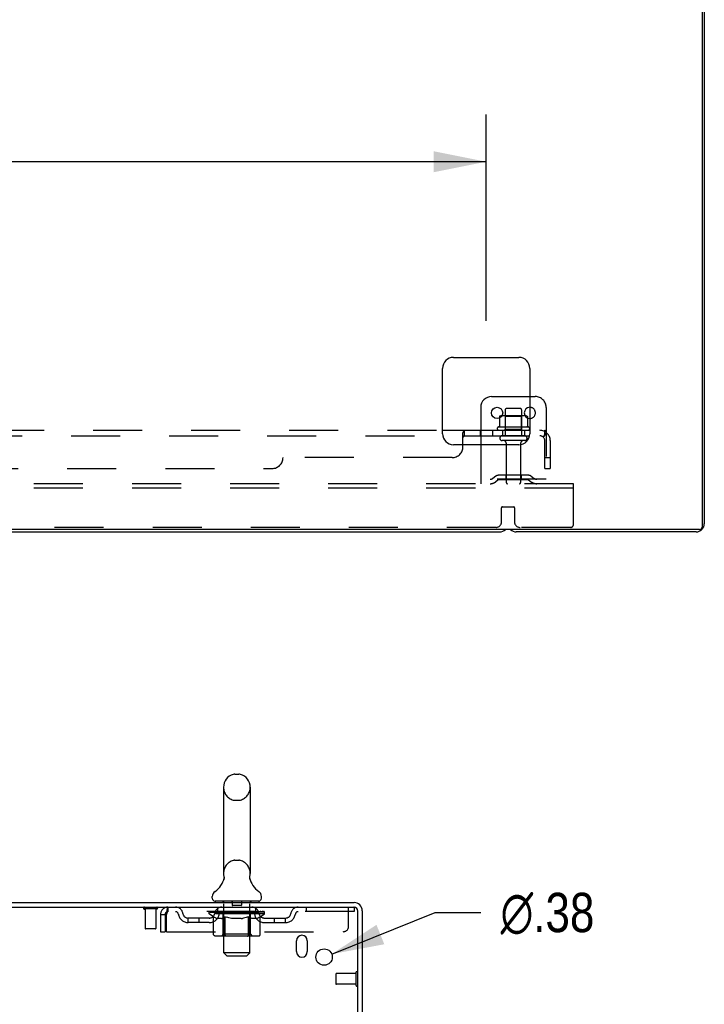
# Model space of a CAD drawing. Header units: inches. Extents: x 0 to 204, y 0 to 132.
# Tile 52 of 113: x 35 to 50, y 87 to 110. Entities that reach past the tile are written whole.
import ezdxf

# ---------------------------------------------------------------- set-up
doc = ezdxf.new("R2010")
doc.units = ezdxf.units.IN
doc.header["$LTSCALE"] = 11.243375
doc.header["$MEASUREMENT"] = 0
doc.linetypes.add('HIDDEN', pattern=[0.2, 0.1, -0.1])
doc.layers.get('0').update_dxf_attribs({"linetype": 'CONTINUOUS'})
for name, color, linetype in [('DEFAULT_2', 8, 'HIDDEN'), ('DIMENSIONS', 7, 'CONTINUOUS'), ('SUBPANEL', 7, 'CONTINUOUS')]:
    doc.layers.add(name, color=color, linetype=linetype)
doc.styles.get("Standard").update_dxf_attribs({"font": 'arial.ttf'})
doc.styles.add('TEXTSTYLE_1', font='gdt', dxfattribs={"width": 0.8})
doc.dimstyles.new('DIMSTYLE_1', dxfattribs={"dimtxt": 0.901875, "dimasz": 1.2025, "dimexe": 0.09, "dimexo": 0.07, "dimgap": 0.0375, "dimtad": 0, "dimtih": 1, "dimtoh": 1, "dimzin": 4, "dimdsep": 46, "dimtxsty": 'Standard', "dimblk": '_FILLED', "dimblk1": '_FILLED', "dimblk2": '_FILLED', "dimcen": 0.09, "dimadec": 3, "dimazin": 1, "dimtfac": 1, "dimtdec": 3, "dimtofl": 0, "dimtmove": 0, "dimatfit": 3, "dimldrblk": '_FILLED', "dimfxl": 0, "dimtolj": 1, "dimtzin": 4, "dimarcsym": 0})
doc.dimstyles.new('DIMSTYLE_2', dxfattribs={"dimtxt": 0.901875, "dimasz": 1.2025, "dimexe": 0.09, "dimexo": 0.07, "dimgap": 0.09, "dimtad": 0, "dimtih": 1, "dimtoh": 1, "dimzin": 4, "dimdsep": 46, "dimtxsty": 'Standard', "dimblk": '_FILLED', "dimblk1": '_FILLED', "dimblk2": '_FILLED', "dimcen": 0.09, "dimadec": 3, "dimazin": 1, "dimtfac": 1, "dimtdec": 3, "dimtofl": 0, "dimtmove": 0, "dimatfit": 1, "dimldrblk": '_FILLED', "dimfxl": 0, "dimtolj": 1, "dimtzin": 4, "dimarcsym": 0})

# ---------------------------------------------------------------- blocks, each defined once
blk = doc.blocks.new('_FILLED')
at = {"color": 0, "linetype": 'ByBlock'}
blk.add_solid([(0, 0), (-1, 0.2), (-1, -0.2)], dxfattribs=at)
blk = doc.blocks.new('*D12')
at = {"layer": 'DIMENSIONS', "color": 2, "linetype": 'Continuous'}
for p, q in [((15.19, 102.799), (15.19, 107.528)), ((45.44, 102.799), (45.44, 107.528)), ((15.19, 106.445), (28.288, 106.445)), ((45.44, 106.445), (32.341, 106.445))]:
    blk.add_line(p, q, dxfattribs=at)
at = {"layer": 'DIMENSIONS', "color": 2, "linetype": 'Continuous', "xscale": 1.2025, "yscale": 1.2025, "zscale": 1.2025, "rotation": 180}
blk.add_blockref('_FILLED', (15.19, 106.445), dxfattribs=at)
at = {"layer": 'DIMENSIONS', "color": 2, "linetype": 'Continuous', "xscale": 1.2025, "yscale": 1.2025, "zscale": 1.2025}
blk.add_blockref('_FILLED', (45.44, 106.445), dxfattribs=at)
at = {"layer": 'DIMENSIONS', "color": 2, "linetype": 'Continuous', "insert": (30.315, 106.896), "char_height": 0.9019, "width": 3.15153, "attachment_point": 2, "line_spacing_factor": 0.9}
blk.add_mtext('30.25', dxfattribs=at)
blk = doc.blocks.new('*D28')
at = {"layer": 'DIMENSIONS', "color": 2, "linetype": 'Continuous'}
for p, q in [((41.899, 88.279), (44.268, 89.233)), ((44.268, 89.233), (45.32, 89.233))]:
    blk.add_line(p, q, dxfattribs=at)
at = {"layer": 'DIMENSIONS', "color": 2, "linetype": 'Continuous', "xscale": 1.2025, "yscale": 1.2025, "zscale": 1.2025, "rotation": 201.9136037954}
blk.add_blockref('_FILLED', (41.899, 88.279), dxfattribs=at)
at = {"layer": 'DIMENSIONS', "color": 2, "linetype": 'Continuous', "insert": (45.771, 89.684), "char_height": 0.90187, "width": 2.95261, "attachment_point": 1, "line_spacing_factor": 0.9, "style": 'TEXTSTYLE_1'}
blk.add_mtext('{\\fgdt;n}\\fArial;.38', dxfattribs=at)

msp = doc.modelspace()

# ---------------------------------------------------------------- linework, layer by layer
at = {"color": 3, "linetype": 'Continuous'}
for p, q in [((50.388, 121.958), (50.388, 98.07)), ((50.44, 121.854), (50.44, 98.147)), ((44.69, 101.958), (46.19, 101.958)), ((44.44, 100.208), (44.44, 101.708)), ((46.44, 101.708), (46.44, 100.208)), ((46.19, 99.958), (44.69, 99.958)), ((50.328, 98.01), (10.302, 98.01)), ((50.251, 97.958), (46.129, 97.958)), ((18.652, 89.46), (42.411, 89.46)), ((18.6, 89.356), (42.406, 89.356)), ((42.496, 86.042), (42.496, 89.266)), ((42.6, 89.271), (42.6, 86.043)), ((41.09, 88.335), (41.09, 88.585)), ((41.34, 88.585), (41.34, 88.335))]:
    msp.add_line(p, q, dxfattribs=at)
at = {"color": 7, "linetype": 'Continuous'}
for p, q in [((45.565, 101.062), (46.44, 101.062)), ((45.315, 100.812), (45.315, 99.958)), ((45.746, 100.603), (45.746, 100.601)), ((45.746, 100.601), (45.746, 100.572)), ((46.384, 100.601), (46.384, 100.572)), ((14.879, 97.958), (45.751, 97.958)), ((39.681, 92.405), (39.768, 92.405)), ((39.419, 92.105), (39.419, 90.13)), ((40.031, 92.105), (40.031, 90.13)), ((39.425, 89.987), (39.423, 89.982)), ((40.019, 90.041), (40.02, 90.046)), ((40.019, 90.036), (40.019, 90.041)), ((40.019, 90.031), (40.019, 90.036)), ((40.019, 90.026), (40.019, 90.031)), ((40.019, 90.021), (40.019, 90.026)), ((40.019, 90.016), (40.019, 90.021)), ((40.02, 90.011), (40.019, 90.016)), ((40.02, 90.046), (40.021, 90.051)), ((40.02, 90.006), (40.02, 90.011)), ((40.021, 90.001), (40.02, 90.006)), ((40.022, 89.997), (40.021, 90.001)), ((40.022, 90.056), (40.023, 90.06)), ((40.023, 89.993), (40.022, 89.997)), ((39.162, 89.559), (39.162, 89.598)), ((39.225, 89.49), (39.225, 89.46)), ((40.225, 89.49), (39.225, 89.49)), ((40.225, 89.49), (40.225, 89.46)), ((40.287, 89.559), (40.287, 89.598))]:
    msp.add_line(p, q, dxfattribs=at)
for points in [[(45.752, 100.611), (45.75, 100.61), (45.749, 100.609), (45.748, 100.608), (45.747, 100.606), (45.746, 100.604), (45.746, 100.603)], [(46.378, 100.611), (46.379, 100.61), (46.38, 100.609), (46.382, 100.608), (46.382, 100.606), (46.383, 100.604), (46.384, 100.603), (46.384, 100.601)], [(39.427, 90.06), (39.428, 90.056), (39.429, 90.051), (39.429, 90.046), (39.43, 90.041), (39.43, 90.036), (39.43, 90.031), (39.43, 90.026), (39.43, 90.021), (39.43, 90.016), (39.43, 90.011), (39.429, 90.006), (39.428, 90.001), (39.427, 89.997), (39.426, 89.992), (39.425, 89.987)], [(40.021, 90.051), (40.022, 90.056), (40.023, 90.06)]]:
    msp.add_lwpolyline(points, dxfattribs=at)
msp.add_circle((45.69, 100.687), 0.128, dxfattribs=at)
at = {"color": 3, "linetype": 'Continuous'}
msp.add_circle((41.725, 88.21), 0.188, dxfattribs=at)
for centre, radius, start, end in [((44.69, 101.708), 0.25, 90, 180), ((46.19, 101.708), 0.25, 0, 90), ((44.69, 100.208), 0.25, 180, 270), ((46.19, 100.208), 0.25, 270, 360), ((46.129, 98.147), 0.189, 226.487, 270), ((50.251, 98.147), 0.189, 270, 360), ((50.328, 98.07), 0.06, 270, 360), ((42.411, 89.271), 0.189, 0, 90), ((42.406, 89.266), 0.09, 0, 90), ((41.215, 88.585), 0.125, 0, 180), ((41.215, 88.335), 0.125, 180, 360)]:
    msp.add_arc(centre, radius, start, end, dxfattribs=at)
at = {"color": 7, "linetype": 'Continuous'}
for centre, radius, start, end in [((45.565, 100.812), 0.25, 90, 180), ((46.44, 100.687), 0.128, 90, 270), ((45.809, 100.482), 0.141, 93.6175, 113.95), ((46.32, 100.482), 0.141, 66.05, 86.3825), ((45.751, 98.147), 0.189, 270, 313.4203), ((39.725, 92.105), 0.306, 105.6303, 180), ((39.681, 92.261), 0.144, 90, 105.6303), ((39.768, 92.261), 0.144, 74.3697, 90), ((39.725, 92.105), 0.306, 0, 74.3697), ((39.725, 90.13), 0.306, 180, 193.2053), ((39.725, 90.13), 0.306, 346.7947, 360), ((38.927, 90.146), 0.523, 304.6624, 347.2389), ((40.523, 90.146), 0.523, 192.7611, 235.3376), ((39.306, 89.598), 0.144, 124.6624, 180), ((40.143, 89.598), 0.144, 360, 55.3376), ((39.231, 89.559), 0.069, 180, 265), ((40.218, 89.559), 0.069, 275, 360), ((42.411, 89.271), 0.085, 0, 90)]:
    msp.add_arc(centre, radius, start, end, dxfattribs=at)
at = {"layer": 'DEFAULT_2', "color": 8, "linetype": 'HIDDEN'}
for p, q in [((46.44, 101.062), (46.565, 101.062)), ((45.877, 100.757), (45.877, 100.162)), ((46.222, 100.787), (45.907, 100.787)), ((46.252, 100.757), (46.252, 100.162)), ((46.815, 100.812), (46.815, 99.062)), ((45.746, 100.572), (45.746, 100.383)), ((46.32, 100.623), (45.809, 100.623)), ((45.881, 100.603), (45.861, 100.623)), ((46.248, 100.603), (45.881, 100.603)), ((45.881, 100.307), (45.881, 100.603)), ((46.248, 100.603), (46.268, 100.623)), ((46.248, 100.307), (46.248, 100.603)), ((46.384, 100.572), (46.384, 100.383)), ((46.421, 100.357), (45.709, 100.357)), ((45.731, 100.287), (46.399, 100.287)), ((45.881, 100.307), (45.861, 100.287)), ((46.248, 100.307), (45.881, 100.307)), ((46.248, 100.307), (46.268, 100.287)), ((46.322, 100.162), (45.807, 100.162)), ((46.322, 100.052), (45.807, 100.052)), ((45.315, 99.958), (45.315, 99.062)), ((45.9, 99.989), (45.9, 99.092)), ((46.23, 99.989), (46.23, 99.092)), ((46.815, 99.166), (45.315, 99.166)), ((45.658, 99.234), (45.59, 99.185)), ((45.718, 99.15), (45.65, 99.101)), ((46.405, 99.256), (45.724, 99.256)), ((46.405, 99.152), (45.724, 99.152)), ((45.89, 99.256), (45.89, 99.152)), ((46.24, 99.256), (46.24, 99.152)), ((46.411, 99.15), (46.479, 99.101)), ((46.472, 99.234), (46.54, 99.185)), ((47.44, 99.062), (13.19, 99.062)), ((47.44, 98.958), (13.19, 98.958)), ((47.44, 98.958), (47.44, 99.062)), ((47.44, 98.124), (47.44, 98.958)), ((45.79, 98.187), (45.79, 98.512)), ((45.81, 98.532), (46.07, 98.532)), ((46.09, 98.512), (46.09, 98.187)), ((45.665, 98.062), (14.965, 98.062)), ((47.377, 98.062), (46.215, 98.062)), ((39.681, 91.805), (39.768, 91.805)), ((39.681, 90.43), (39.768, 90.43)), ((39.405, 89.49), (39.405, 89.46)), ((39.425, 88.309), (39.425, 89.46)), ((39.62, 89.48), (39.62, 89.4)), ((39.83, 89.48), (39.83, 89.4)), ((40.025, 88.309), (40.025, 89.46)), ((40.045, 89.49), (40.045, 89.46)), ((37.888, 89.313), (37.604, 89.313)), ((37.622, 89.313), (37.622, 88.866)), ((37.87, 89.313), (37.87, 88.866)), ((37.975, 89.189), (37.975, 88.793)), ((37.975, 89.189), (38.079, 89.189)), ((38.079, 89.189), (38.079, 88.793)), ((38.109, 88.793), (38.109, 89.189)), ((38.142, 89.356), (38.142, 89.252)), ((42.412, 89.252), (38.142, 89.252)), ((39.091, 89.205), (39.091, 89.252)), ((39.191, 89.135), (39.091, 89.205)), ((40.358, 89.205), (39.091, 89.205)), ((39.101, 89.245), (39.101, 89.252)), ((39.11, 89.242), (39.11, 89.245)), ((39.11, 89.242), (40.34, 89.242)), ((39.118, 89.242), (39.118, 89.245)), ((39.119, 89.242), (39.119, 89.245)), ((39.13, 89.245), (39.13, 89.252)), ((39.146, 89.242), (39.146, 89.245)), ((39.148, 89.242), (39.148, 89.245)), ((39.176, 89.245), (39.176, 89.252)), ((39.191, 89.242), (39.191, 89.245)), ((39.193, 89.242), (39.193, 89.245)), ((39.398, 89.245), (39.196, 89.245)), ((39.239, 89.245), (39.239, 89.252)), ((39.241, 89.242), (39.241, 89.245)), ((39.242, 89.242), (39.242, 89.245)), ((39.245, 89.242), (39.245, 89.245)), ((39.252, 89.242), (39.252, 89.245)), ((39.252, 89.242), (39.252, 89.245)), ((39.255, 89.242), (39.255, 89.245)), ((39.259, 89.242), (39.259, 89.246)), ((39.263, 89.242), (39.263, 89.245)), ((39.277, 89.242), (39.277, 89.245)), ((39.287, 89.252), (39.287, 89.356)), ((39.295, 89.242), (39.295, 89.245)), ((39.296, 89.242), (39.296, 89.247)), ((39.316, 89.242), (39.316, 89.245)), ((39.316, 89.242), (39.316, 89.245)), ((39.318, 89.245), (39.318, 89.252)), ((39.327, 89.242), (39.327, 89.245)), ((39.331, 89.242), (39.331, 89.245)), ((39.341, 89.242), (39.341, 89.245)), ((39.352, 89.242), (39.352, 89.249)), ((39.367, 89.242), (39.367, 89.245)), ((39.37, 89.242), (39.37, 89.245)), ((39.398, 89.242), (39.398, 89.245)), ((39.465, 89.245), (39.403, 89.245)), ((39.408, 89.245), (39.408, 89.252)), ((39.412, 88.733), (39.412, 89.202)), ((39.415, 89.242), (39.415, 89.245)), ((39.419, 89.242), (39.419, 89.245)), ((39.425, 89.242), (39.425, 89.25)), ((39.43, 89.242), (39.43, 89.245)), ((39.441, 89.242), (39.441, 89.245)), ((39.465, 89.242), (39.465, 89.245)), ((39.54, 89.245), (39.48, 89.245)), ((39.501, 89.242), (39.501, 89.245)), ((39.508, 89.245), (39.508, 89.252)), ((39.512, 89.242), (39.512, 89.245)), ((39.514, 89.242), (39.514, 89.251)), ((39.517, 89.242), (39.517, 89.245)), ((39.524, 89.242), (39.524, 89.245)), ((39.54, 89.242), (39.54, 89.245)), ((39.62, 89.245), (39.566, 89.245)), ((39.579, 89.242), (39.579, 89.245)), ((39.61, 89.245), (39.725, 89.252)), ((39.615, 89.245), (39.615, 89.252)), ((39.615, 89.251), (39.615, 89.252)), ((39.615, 89.245), (39.615, 89.251)), ((39.615, 89.242), (39.615, 89.245)), ((39.619, 89.242), (39.619, 89.245)), ((39.62, 89.242), (39.62, 89.245)), ((39.62, 89.242), (39.62, 89.245)), ((39.82, 89.39), (39.63, 89.39)), ((39.704, 89.245), (39.656, 89.245)), ((39.661, 89.242), (39.661, 89.245)), ((39.704, 89.242), (39.704, 89.245)), ((39.722, 89.245), (39.722, 89.245)), ((39.722, 89.242), (39.722, 89.245)), ((39.722, 89.242), (39.722, 89.245)), ((39.725, 89.245), (39.725, 89.252)), ((39.725, 89.252), (39.839, 89.245)), ((39.727, 89.242), (39.727, 89.245)), ((39.727, 89.242), (39.727, 89.245)), ((39.727, 89.245), (39.727, 89.245)), ((39.745, 89.242), (39.745, 89.245)), ((39.745, 89.245), (39.794, 89.245)), ((39.788, 89.242), (39.788, 89.245)), ((39.829, 89.242), (39.829, 89.245)), ((39.829, 89.242), (39.829, 89.245)), ((39.829, 89.245), (39.884, 89.245)), ((39.83, 89.242), (39.83, 89.245)), ((39.834, 89.251), (39.835, 89.252)), ((39.834, 89.245), (39.834, 89.251)), ((39.834, 89.242), (39.834, 89.245)), ((39.835, 89.245), (39.835, 89.252)), ((39.87, 89.242), (39.87, 89.245)), ((39.91, 89.242), (39.91, 89.245)), ((39.91, 89.245), (39.969, 89.245)), ((39.925, 89.242), (39.925, 89.245)), ((39.932, 89.242), (39.932, 89.245)), ((39.935, 89.242), (39.935, 89.251)), ((39.937, 89.242), (39.937, 89.245)), ((39.941, 89.245), (39.941, 89.252)), ((39.948, 89.242), (39.948, 89.245)), ((39.985, 89.242), (39.985, 89.245)), ((39.985, 89.245), (40.047, 89.245)), ((40.009, 89.242), (40.009, 89.245)), ((40.02, 89.242), (40.02, 89.245)), ((40.024, 89.242), (40.024, 89.25)), ((40.03, 89.242), (40.03, 89.245)), ((40.034, 89.242), (40.034, 89.245)), ((40.037, 88.733), (40.037, 89.202)), ((40.041, 89.245), (40.041, 89.252)), ((40.052, 89.242), (40.052, 89.245)), ((40.052, 89.245), (40.358, 89.245)), ((40.079, 89.242), (40.079, 89.245)), ((40.082, 89.242), (40.082, 89.245)), ((40.097, 89.242), (40.097, 89.249)), ((40.109, 89.242), (40.109, 89.245)), ((40.118, 89.242), (40.118, 89.245)), ((40.122, 89.242), (40.122, 89.245)), ((40.132, 89.245), (40.132, 89.252)), ((40.133, 89.242), (40.133, 89.245)), ((40.133, 89.242), (40.133, 89.245)), ((40.153, 89.242), (40.153, 89.247)), ((40.154, 89.242), (40.154, 89.245)), ((40.162, 89.252), (40.162, 89.356)), ((40.172, 89.242), (40.172, 89.245)), ((40.186, 89.242), (40.186, 89.245)), ((40.191, 89.242), (40.191, 89.246)), ((40.194, 89.242), (40.194, 89.245)), ((40.197, 89.242), (40.197, 89.245)), ((40.197, 89.242), (40.197, 89.245)), ((40.205, 89.242), (40.205, 89.245)), ((40.208, 89.242), (40.208, 89.245)), ((40.208, 89.242), (40.208, 89.245)), ((40.21, 89.245), (40.21, 89.252)), ((40.237, 89.248), (40.357, 89.249)), ((40.237, 89.245), (40.237, 89.248)), ((40.256, 89.242), (40.256, 89.245)), ((40.259, 89.242), (40.259, 89.245)), ((40.261, 89.137), (40.358, 89.205)), ((40.273, 89.245), (40.273, 89.252)), ((40.302, 89.242), (40.302, 89.245)), ((40.303, 89.242), (40.303, 89.245)), ((40.32, 89.245), (40.32, 89.252)), ((40.33, 89.242), (40.33, 89.245)), ((40.331, 89.242), (40.331, 89.245)), ((40.34, 89.242), (40.34, 89.245)), ((40.348, 89.245), (40.348, 89.252)), ((40.357, 89.245), (40.357, 89.249)), ((40.358, 89.205), (40.358, 89.245)), ((41.312, 89.356), (41.312, 89.252)), ((42.287, 88.918), (42.287, 89.356)), ((42.406, 89.356), (42.412, 89.356)), ((42.412, 89.356), (42.412, 89.252)), ((38.61, 89.001), (38.61, 89.105)), ((39.093, 89.105), (38.61, 89.105)), ((39.093, 89.001), (38.61, 89.001)), ((38.86, 89.001), (38.86, 89.105)), ((39.191, 88.73), (39.191, 89.135)), ((39.191, 89.135), (39.205, 89.126)), ((39.218, 89.117), (39.205, 89.126)), ((39.232, 89.11), (39.218, 89.117)), ((39.246, 89.103), (39.232, 89.11)), ((39.259, 89.098), (39.245, 89.103)), ((39.272, 89.093), (39.259, 89.098)), ((39.376, 89.093), (39.272, 89.093)), ((39.376, 89.093), (39.39, 89.098)), ((39.403, 89.104), (39.389, 89.098)), ((39.417, 89.11), (39.403, 89.103)), ((39.43, 89.118), (39.416, 89.11)), ((39.444, 89.126), (39.43, 89.118)), ((39.458, 89.136), (39.444, 89.126)), ((39.458, 88.73), (39.458, 89.136)), ((39.458, 89.136), (39.487, 89.126)), ((39.515, 89.117), (39.487, 89.126)), ((39.543, 89.11), (39.515, 89.118)), ((39.571, 89.103), (39.543, 89.11)), ((39.598, 89.098), (39.57, 89.103)), ((39.626, 89.093), (39.598, 89.098)), ((39.824, 89.093), (39.626, 89.093)), ((39.824, 89.093), (39.852, 89.098)), ((39.88, 89.104), (39.851, 89.098)), ((39.908, 89.11), (39.879, 89.103)), ((39.936, 89.118), (39.907, 89.11)), ((39.964, 89.127), (39.935, 89.118)), ((39.993, 89.137), (39.964, 89.127)), ((39.993, 88.73), (39.993, 89.137)), ((39.993, 89.137), (40.008, 89.127)), ((40.023, 89.118), (40.008, 89.127)), ((40.037, 89.11), (40.023, 89.118)), ((40.052, 89.103), (40.037, 89.11)), ((40.066, 89.098), (40.051, 89.103)), ((40.08, 89.093), (40.066, 89.098)), ((40.174, 89.093), (40.08, 89.093)), ((40.174, 89.093), (40.188, 89.098)), ((40.203, 89.103), (40.188, 89.098)), ((40.217, 89.11), (40.202, 89.103)), ((40.231, 89.118), (40.217, 89.11)), ((40.246, 89.127), (40.231, 89.118)), ((40.261, 89.137), (40.246, 89.127)), ((40.261, 88.73), (40.261, 89.137)), ((40.356, 89.105), (40.839, 89.105)), ((40.356, 89.001), (40.839, 89.001)), ((40.589, 89.001), (40.589, 89.105)), ((40.839, 89.001), (40.839, 89.105)), ((37.86, 88.856), (37.632, 88.856)), ((37.975, 88.793), (38.079, 88.793)), ((38.109, 88.793), (42.162, 88.793)), ((39.412, 88.733), (39.372, 88.693)), ((40.037, 88.733), (39.412, 88.733)), ((40.037, 88.733), (40.077, 88.693)), ((40.218, 88.693), (39.233, 88.693)), ((39.47, 88.698), (39.467, 88.7)), ((39.475, 88.694), (39.472, 88.696)), ((39.477, 88.693), (39.475, 88.694)), ((39.48, 88.693), (39.477, 88.693)), ((39.494, 88.24), (39.425, 88.309)), ((40.025, 88.309), (39.425, 88.309)), ((39.956, 88.24), (40.025, 88.309)), ((39.494, 88.24), (39.956, 88.24)), ((41.996, 87.824), (41.996, 87.596)), ((42.453, 87.834), (42.006, 87.834)), ((42.453, 87.852), (42.453, 87.568)), ((42.453, 87.586), (42.006, 87.586))]:
    msp.add_line(p, q, dxfattribs=at)
for points in [[(45.746, 100.383), (45.746, 100.382), (45.746, 100.381), (45.745, 100.38), (45.745, 100.379), (45.745, 100.378), (45.744, 100.378), (45.744, 100.377), (45.743, 100.377), (45.743, 100.376), (45.743, 100.376), (45.742, 100.376), (45.742, 100.376), (45.742, 100.375), (45.742, 100.375), (45.741, 100.375), (45.741, 100.375), (45.741, 100.375), (45.741, 100.374)], [(46.389, 100.374), (46.389, 100.375), (46.388, 100.375), (46.388, 100.375), (46.388, 100.375), (46.388, 100.375), (46.387, 100.376), (46.387, 100.376), (46.387, 100.376), (46.386, 100.376), (46.386, 100.377), (46.386, 100.377), (46.385, 100.378), (46.385, 100.378), (46.385, 100.379), (46.384, 100.38), (46.384, 100.381), (46.384, 100.382), (46.384, 100.383)], [(38.142, 89.356), (38.139, 89.354), (38.137, 89.351), (38.135, 89.346), (38.132, 89.339), (38.13, 89.33), (38.127, 89.319), (38.125, 89.307), (38.123, 89.293), (38.12, 89.277), (38.118, 89.261), (38.116, 89.244), (38.113, 89.226), (38.111, 89.207), (38.109, 89.189)], [(38.142, 89.252), (38.139, 89.251), (38.137, 89.25), (38.135, 89.248), (38.132, 89.245), (38.13, 89.242), (38.127, 89.238), (38.125, 89.233), (38.123, 89.228), (38.12, 89.222), (38.118, 89.216), (38.116, 89.209), (38.113, 89.203), (38.111, 89.196), (38.109, 89.189)], [(39.233, 88.693), (39.228, 88.693), (39.223, 88.694), (39.218, 88.696), (39.213, 88.698), (39.209, 88.7), (39.204, 88.703), (39.201, 88.707), (39.197, 88.711), (39.194, 88.715), (39.192, 88.72), (39.191, 88.725), (39.191, 88.73)], [(39.459, 88.72), (39.458, 88.725), (39.458, 88.73)], [(39.46, 88.715), (39.459, 88.72), (39.458, 88.725), (39.458, 88.73)], [(39.472, 88.696), (39.47, 88.698), (39.467, 88.7), (39.465, 88.703), (39.463, 88.707), (39.462, 88.711), (39.46, 88.715)], [(39.972, 88.693), (39.975, 88.693), (39.977, 88.694), (39.98, 88.696), (39.982, 88.698), (39.984, 88.7), (39.987, 88.703), (39.988, 88.707), (39.99, 88.711), (39.992, 88.715), (39.993, 88.72), (39.993, 88.725), (39.993, 88.73)], [(40.218, 88.693), (40.223, 88.693), (40.228, 88.694), (40.234, 88.696), (40.238, 88.698), (40.243, 88.7), (40.247, 88.703), (40.251, 88.707), (40.254, 88.711), (40.257, 88.715), (40.259, 88.72), (40.261, 88.725), (40.261, 88.73)], [(39.465, 88.703), (39.463, 88.707), (39.462, 88.711)]]:
    msp.add_lwpolyline(points, dxfattribs=at)
for centre, radius, start, end in [((46.565, 100.812), 0.25, 0, 90), ((45.907, 100.757), 0.03, 90, 180), ((46.222, 100.757), 0.03, 0, 90), ((46.44, 100.687), 0.128, 270, 90), ((45.809, 100.482), 0.141, 90, 93.6175), ((46.32, 100.482), 0.141, 86.3825, 90), ((45.731, 100.325), 0.0384, 124.4497, 270), ((46.065, 99.757), 0.698, 117.6814, 120.6631), ((46.065, 99.757), 0.698, 59.3369, 62.3186), ((46.399, 100.325), 0.0384, 270, 55.5503), ((45.807, 100.107), 0.055, 90, 270), ((45.837, 99.989), 0.0625, 0, 90), ((46.292, 99.989), 0.0625, 90, 180), ((46.322, 100.107), 0.055, 270, 90), ((45.529, 99.27), 0.104, 270, 305.7539), ((45.529, 99.27), 0.208, 270, 305.7539), ((45.724, 99.142), 0.114, 90, 125.7539), ((45.724, 99.142), 0.01, 90, 125.7539), ((46.405, 99.142), 0.114, 54.2461, 90), ((46.405, 99.142), 0.01, 54.2461, 90), ((46.601, 99.27), 0.208, 234.2461, 270), ((46.601, 99.27), 0.104, 234.2461, 270), ((45.93, 99.092), 0.03, 180, 270), ((46.2, 99.092), 0.03, 270, 360), ((45.81, 98.512), 0.02, 90, 180), ((46.07, 98.512), 0.02, 0, 90), ((45.665, 98.187), 0.125, 270, 360), ((46.215, 98.187), 0.125, 180, 270), ((47.377, 98.124), 0.0625, 270, 360), ((39.725, 92.105), 0.306, 180, 254.3697), ((39.725, 92.105), 0.306, 285.6303, 360), ((39.681, 91.949), 0.144, 254.3697, 270), ((39.768, 91.949), 0.144, 270, 285.6303), ((39.725, 90.13), 0.306, 105.6303, 180), ((39.681, 90.286), 0.144, 90, 105.6303), ((39.768, 90.286), 0.144, 74.3697, 90), ((39.725, 90.13), 0.306, 0, 74.3697), ((39.231, 89.559), 0.069, 265, 270), ((39.395, 89.46), 0.03, 0, 90), ((39.61, 89.48), 0.01, 0, 90), ((39.63, 89.4), 0.01, 180, 270), ((39.82, 89.4), 0.01, 270, 360), ((39.84, 89.48), 0.01, 90, 180), ((40.055, 89.46), 0.03, 90, 180), ((40.218, 89.559), 0.069, 270, 275), ((37.604, 89.334), 0.0215, 90, 270), ((37.888, 89.334), 0.0215, 270, 90), ((38.142, 89.189), 0.167, 90, 180), ((38.142, 89.189), 0.063, 90, 180), ((38.321, 89.189), 0.167, 8.0716, 90), ((38.321, 89.189), 0.0625, 7.9863, 90), ((38.61, 89.23), 0.229, 187.9863, 270), ((38.61, 89.23), 0.125, 188.0716, 270), ((39.093, 89.23), 0.125, 270, 351.9284), ((39.093, 89.23), 0.229, 270, 352.0137), ((39.382, 89.189), 0.167, 90, 171.9284), ((39.382, 89.189), 0.0625, 90, 172.0137), ((39.372, 89.202), 0.0398, 0, 90), ((40.077, 89.202), 0.0398, 90, 180), ((40.067, 89.189), 0.167, 8.0716, 90), ((40.068, 89.189), 0.0625, 7.9863, 90), ((40.356, 89.23), 0.229, 187.9863, 270), ((40.356, 89.23), 0.125, 188.0716, 270), ((40.839, 89.23), 0.125, 270, 351.9284), ((40.839, 89.23), 0.229, 270, 352.0137), ((41.128, 89.189), 0.167, 90, 171.9284), ((41.128, 89.189), 0.0625, 90, 172.0137), ((37.632, 88.866), 0.01, 180, 270), ((37.86, 88.866), 0.01, 270, 360), ((42.162, 88.918), 0.125, 270, 360), ((42.006, 87.824), 0.01, 90, 180), ((42.474, 87.852), 0.0215, 0, 180), ((42.006, 87.596), 0.01, 180, 270), ((42.474, 87.568), 0.0215, 180, 360)]:
    msp.add_arc(centre, radius, start, end, dxfattribs=at)
for centre, major_axis, ratio, start_param, end_param in [((39.725, 89.252), (0.633, 0.007), 0.05963, 2.96643, 3.140963), ((39.072, 89.24), (0.198, 0), 0.060556, 0.430652, 1.470503), ((39.725, 89.252), (0.633, 0), 0.060556, -3.141593, -2.96706), ((39.072, 89.233), (0.198, 0.002), 0.05963, 1.376596, 1.469874), ((39.725, 89.252), (0.633, 0.013), 0.05688, 2.791345, 2.965878), ((39.047, 89.24), (0.198, 0.002), 0.05963, 0.25549, 1.295341), ((39.116, 89.24), (0.198, -0.002), 0.05963, 0.605815, 1.645666), ((39.725, 89.252), (0.633, -0.007), 0.05963, -2.96643, -2.791898), ((39.116, 89.233), (0.198, 0), 0.060556, 1.551758, 1.645036), ((39.047, 89.233), (0.198, 0.004), 0.05688, 1.20151, 1.294789), ((39.117, 89.235), (0.164, 0.002), 0.05963, 1.065228, 1.614276), ((39.097, 89.235), (0.164, 0.003), 0.05688, 0.890143, 1.43919), ((39.155, 89.235), (0.164, 0), 0.060556, 1.240391, 1.789438), ((39.725, 89.252), (0.633, 0.019), 0.052395, 2.616403, 2.790936), ((39.043, 89.24), (0.198, 0.004), 0.05688, 0.080405, 1.120256), ((39.178, 89.24), (0.198, -0.004), 0.05688, 0.7809, 1.820751), ((39.725, 89.252), (0.633, -0.013), 0.05688, -2.791345, -2.616812), ((39.178, 89.233), (0.198, -0.002), 0.05963, 1.72692, 1.820198), ((39.043, 89.233), (0.198, 0.006), 0.052395, 1.026568, 1.119847), ((39.096, 89.235), (0.164, 0.005), 0.052395, 0.715201, 1.264248), ((39.211, 89.235), (0.164, -0.002), 0.05963, 1.415553, 1.9646), ((39.725, 89.252), (0.633, 0.025), 0.046319, 2.441654, 2.616187), ((39.258, 89.24), (0.198, -0.006), 0.052395, 0.955842, 1.995693), ((39.06, 89.24), (0.198, 0.006), 0.052395, -0.094537, 0.945314), ((39.725, 89.252), (0.633, -0.019), 0.052395, -2.616403, -2.44187), ((39.258, 89.233), (0.198, -0.004), 0.05688, 1.902006, 1.995284), ((39.06, 89.233), (0.198, 0.008), 0.046319, 0.851819, 0.945098), ((39.115, 89.235), (0.164, 0.006), 0.046319, 0.540452, 1.089499), ((39.282, 89.235), (0.164, -0.003), 0.05688, 1.590638, 2.139686), ((39.725, 89.252), (0.633, 0.029), 0.038841, 2.267123, 2.441656), ((39.351, 89.24), (0.198, -0.008), 0.046319, 1.130591, 2.170442), ((39.098, 89.24), (0.198, 0.008), 0.046319, -0.269286, 0.770565), ((39.725, 89.252), (0.633, -0.025), 0.046319, -2.441654, -2.267121), ((39.351, 89.233), (0.198, -0.006), 0.052395, 2.076947, 2.170226), ((39.098, 89.233), (0.198, 0.009), 0.038841, 0.677289, 0.770567), ((39.152, 89.235), (0.164, 0.008), 0.038841, 0.365921, 0.914969), ((39.366, 89.235), (0.164, -0.005), 0.052395, 1.76558, 2.314627), ((39.456, 89.24), (0.198, -0.009), 0.038841, 1.305122, 2.344973), ((39.725, 89.252), (0.633, 0.033), 0.030195, 2.09281, 2.267343), ((39.154, 89.24), (0.198, 0.009), 0.038841, -0.443817, 0.596034), ((39.725, 89.252), (0.633, -0.029), 0.038841, -2.267123, -2.092591), ((39.456, 89.233), (0.198, -0.008), 0.046319, 2.251696, 2.344975), ((39.154, 89.233), (0.198, 0.01), 0.030195, 0.502975, 0.596254), ((39.206, 89.235), (0.164, 0.009), 0.030195, 0.191608, 0.740655), ((39.462, 89.235), (0.164, -0.006), 0.046319, 1.940329, 2.489376), ((39.227, 89.24), (0.198, 0.01), 0.030195, -0.61813, 0.421721), ((39.569, 89.24), (0.198, -0.01), 0.030195, 1.479435, 2.519286), ((39.725, 89.252), (0.633, 0.036), 0.020645, 1.918687, 2.09322), ((39.725, 89.252), (0.633, -0.033), 0.030195, -2.09281, -1.918277), ((39.569, 89.233), (0.198, -0.009), 0.038841, 2.426227, 2.519505), ((39.227, 89.233), (0.198, 0.011), 0.020645, 0.328852, 0.422131), ((39.276, 89.235), (0.164, 0.009), 0.020645, 0.017485, 0.566532), ((39.565, 89.235), (0.164, -0.008), 0.038841, 2.11486, 2.663907), ((39.316, 89.24), (0.198, 0.011), 0.020645, -0.792253, 0.247598), ((39.686, 89.24), (0.198, -0.011), 0.020645, 1.653558, 2.693409), ((39.725, 89.252), (0.633, 0.038), 0.010478, 1.744704, 1.919237), ((39.725, 89.252), (0.633, -0.036), 0.020645, -1.918687, -1.744154), ((39.686, 89.233), (0.198, -0.01), 0.030195, 2.60054, 2.693819), ((39.316, 89.233), (0.198, 0.012), 0.010478, 0.154869, 0.248148), ((39.36, 89.235), (0.164, 0.01), 0.010478, 6.126688, 6.675735), ((39.674, 89.235), (0.164, -0.009), 0.030195, 2.289173, 2.83822), ((39.417, 89.24), (0.198, 0.012), 0.010478, -0.966236, -0.000846), ((39.805, 89.24), (0.198, -0.012), 0.010478, 1.827541, 2.867392), ((39.725, 89.252), (0.633, -0.038), 0.010478, -1.744704, -1.570171), ((39.805, 89.233), (0.198, -0.011), 0.020645, 2.774664, 2.867942), ((39.783, 89.235), (0.164, -0.009), 0.020645, 2.463296, 3.012344), ((39.644, 89.24), (0.198, 0.012), 0.010478, 0.274201, 1.314052), ((39.558, 89.235), (0.164, 0.01), 0.010478, -0.000483, 0.504314), ((39.527, 89.233), (0.198, 0.012), 0.010478, 0.099668, 0.192946), ((39.725, 89.252), (0.633, 0.038), 0.010478, -1.571421, -1.396888), ((39.922, 89.233), (0.198, -0.012), 0.010478, 2.948646, 3.041925), ((39.891, 89.235), (0.164, -0.01), 0.010478, 2.637279, 3.142076), ((39.763, 89.24), (0.198, 0.011), 0.020645, 0.448184, 1.488034), ((39.666, 89.235), (0.164, 0.009), 0.020645, 0.129249, 0.678296), ((39.644, 89.233), (0.198, 0.011), 0.020645, 0.273651, 0.366929), ((40.032, 89.24), (0.198, -0.012), 0.010478, -3.140747, -2.175357), ((39.725, 89.252), (0.633, 0.036), 0.020645, -1.397439, -1.222906), ((39.725, 89.252), (0.633, -0.038), 0.010478, 1.222355, 1.396888), ((39.88, 89.24), (0.198, 0.01), 0.030195, 0.622307, 1.662158), ((39.776, 89.235), (0.164, 0.009), 0.030195, 0.303372, 0.852419), ((40.089, 89.235), (0.164, -0.01), 0.010478, 2.749043, 3.29809), ((40.133, 89.24), (0.198, -0.011), 0.020645, 2.893995, 3.933846), ((39.763, 89.233), (0.198, 0.01), 0.030195, 0.447774, 0.541052), ((40.133, 89.233), (0.198, -0.012), 0.010478, 2.893445, 2.986723), ((39.725, 89.252), (0.633, 0.033), 0.030195, -1.223315, -1.048783), ((39.725, 89.252), (0.633, -0.036), 0.020645, 1.048373, 1.222906), ((39.993, 89.24), (0.198, 0.009), 0.038841, 0.79662, 1.836471), ((39.884, 89.235), (0.164, 0.008), 0.038841, 0.477686, 1.026733), ((40.173, 89.235), (0.164, -0.009), 0.020645, 2.57506, 3.124108), ((40.222, 89.24), (0.198, -0.01), 0.030195, 2.719872, 3.759723), ((40.098, 89.24), (0.198, 0.008), 0.046319, 0.971151, 2.011002), ((39.88, 89.233), (0.198, 0.009), 0.038841, 0.622087, 0.715366), ((40.222, 89.233), (0.198, -0.011), 0.020645, 2.719462, 2.812741), ((39.725, 89.252), (0.633, 0.029), 0.038841, -1.049002, -0.874469), ((39.725, 89.252), (0.633, -0.033), 0.030195, 0.87425, 1.048783), ((39.987, 89.235), (0.164, 0.006), 0.046319, 0.652216, 1.201263), ((40.192, 89.24), (0.198, 0.006), 0.052395, 1.1459, 2.185751), ((40.243, 89.235), (0.164, -0.009), 0.030195, 2.400937, 2.949985), ((40.295, 89.24), (0.198, -0.009), 0.038841, 2.545558, 3.585409), ((40.083, 89.235), (0.164, 0.005), 0.052395, 0.826965, 1.376012), ((39.993, 89.233), (0.198, 0.008), 0.046319, 0.796618, 0.889896), ((40.295, 89.233), (0.198, -0.01), 0.030195, 2.545339, 2.638617), ((40.271, 89.24), (0.198, 0.004), 0.05688, 1.320842, 2.360692), ((39.725, 89.252), (0.633, 0.025), 0.046319, -0.874471, -0.699939), ((39.725, 89.252), (0.633, -0.029), 0.038841, 0.699936, 0.874469), ((40.352, 89.24), (0.198, -0.008), 0.046319, 2.371028, 3.410879), ((40.297, 89.235), (0.164, -0.008), 0.038841, 2.226624, 2.775671), ((40.334, 89.24), (0.198, 0.002), 0.05963, 1.495927, 2.535778), ((40.168, 89.235), (0.164, 0.003), 0.05688, 1.001907, 1.550954), ((40.389, 89.24), (0.198, -0.006), 0.052395, 2.196279, 3.23613), ((40.334, 89.235), (0.164, -0.006), 0.046319, 2.052093, 2.601141), ((40.098, 89.233), (0.198, 0.006), 0.052395, 0.971367, 1.064645), ((40.352, 89.233), (0.198, -0.009), 0.038841, 2.371026, 2.464304), ((40.378, 89.24), (0.198, 0), 0.060556, 2.364024, 2.71094), ((40.406, 89.24), (0.198, -0.004), 0.05688, 2.021337, 3.061188), ((39.725, 89.252), (0.633, 0.019), 0.052395, -0.699723, -0.52519), ((40.402, 89.24), (0.198, -0.002), 0.05963, 1.846251, 2.886102), ((39.725, 89.252), (0.633, -0.025), 0.046319, 0.525406, 0.699939), ((40.239, 89.235), (0.164, 0.002), 0.05963, 1.176993, 1.72604), ((40.353, 89.235), (0.164, -0.005), 0.052395, 1.877344, 2.426392), ((40.294, 89.235), (0.164, 0), 0.060556, 1.352155, 1.901202), ((40.352, 89.235), (0.164, -0.003), 0.05688, 1.702402, 2.25145), ((40.332, 89.235), (0.164, -0.002), 0.05963, 1.527317, 2.076364), ((40.192, 89.233), (0.198, 0.004), 0.05688, 1.146309, 1.239587), ((40.389, 89.233), (0.198, -0.008), 0.046319, 2.196495, 2.289773), ((39.725, 89.252), (0.633, 0.013), 0.05688, -0.524781, -0.350248), ((39.725, 89.252), (0.633, -0.019), 0.052395, 0.350657, 0.52519), ((40.378, 89.233), (0.198, -0.002), 0.05963, 1.764997, 1.971333), ((40.271, 89.233), (0.198, 0.002), 0.05963, 1.321394, 1.414673), ((40.406, 89.233), (0.198, -0.006), 0.052395, 2.021746, 2.115024), ((39.725, 89.252), (0.633, 0.007), 0.05963, -0.349695, -0.175162), ((39.725, 89.252), (0.633, -0.013), 0.05688, 0.175715, 0.350248), ((40.334, 89.233), (0.198, 0), 0.060556, 1.496556, 1.589835), ((40.402, 89.233), (0.198, -0.004), 0.05688, 1.846804, 1.940083), ((39.725, 89.252), (0.633, -0.007), 0.05963, 6.27665, 6.458348), ((39.725, 89.252), (0.633, 0), 0.060556, -0.174533, -0.058352)]:
    msp.add_ellipse(centre, major_axis=major_axis, ratio=ratio, start_param=start_param, end_param=end_param, dxfattribs=at)
at = {"layer": 'SUBPANEL', "color": 8, "linetype": 'HIDDEN'}
for p, q in [((16.19, 100.287), (44.44, 100.287)), ((45.305, 100.287), (45.305, 100.162)), ((45.315, 100.287), (46.783, 100.287)), ((45.586, 100.287), (45.586, 100.162)), ((45.815, 100.287), (45.815, 100.162)), ((46.315, 100.287), (46.315, 100.162)), ((46.822, 100.233), (46.743, 100.136)), ((46.783, 100.162), (46.783, 100.287)), ((15.686, 100.162), (44.944, 100.162)), ((44.914, 100.136), (44.915, 100.136)), ((44.939, 100.161), (44.941, 100.161)), ((45.315, 100.162), (46.783, 100.162)), ((46.783, 99.412), (46.783, 100.05)), ((46.908, 100.05), (46.908, 99.412)), ((44.908, 99.912), (44.908, 99.958)), ((44.658, 99.662), (40.783, 99.662)), ((46.783, 99.662), (46.908, 99.662)), ((20.096, 99.412), (40.533, 99.412)), ((46.783, 99.412), (46.908, 99.412))]:
    msp.add_line(p, q, dxfattribs=at)
at = {"layer": 'SUBPANEL', "color": 3, "linetype": 'Continuous'}
for p, q in [((44.44, 100.287), (45.315, 100.287)), ((44.908, 99.958), (44.908, 100.233))]:
    msp.add_line(p, q, dxfattribs=at)
at = {"layer": 'SUBPANEL', "color": 7, "linetype": 'Continuous'}
for q in [(44.944, 100.287), (45.315, 100.162)]:
    msp.add_line((44.944, 100.162), q, dxfattribs=at)
at = {"layer": 'SUBPANEL', "color": 3, "linetype": 'Continuous'}
for points in [[(44.908, 100.233), (44.91, 100.235), (44.912, 100.237), (44.913, 100.24), (44.915, 100.243), (44.916, 100.246), (44.918, 100.25), (44.919, 100.253)], [(44.919, 100.253), (44.922, 100.261), (44.924, 100.264), (44.925, 100.268), (44.927, 100.271), (44.929, 100.274), (44.93, 100.276), (44.932, 100.279), (44.934, 100.281), (44.936, 100.283), (44.938, 100.285), (44.939, 100.286), (44.941, 100.286), (44.942, 100.287), (44.944, 100.287)]]:
    msp.add_lwpolyline(points, dxfattribs=at)
at = {"layer": 'SUBPANEL', "color": 8, "linetype": 'HIDDEN'}
for points in [[(44.936, 100.283), (44.938, 100.285), (44.939, 100.286)], [(44.941, 100.286), (44.942, 100.287), (44.944, 100.287)], [(46.804, 100.264), (46.802, 100.268), (46.801, 100.271), (46.799, 100.274), (46.798, 100.276), (46.796, 100.279), (46.794, 100.281), (46.792, 100.283), (46.79, 100.285), (46.788, 100.286), (46.787, 100.286), (46.785, 100.287), (46.783, 100.287)], [(46.822, 100.233), (46.82, 100.235), (46.818, 100.237), (46.816, 100.24), (46.814, 100.243), (46.812, 100.246), (46.81, 100.25), (46.808, 100.253), (46.807, 100.257), (46.804, 100.264)], [(44.908, 100.136), (44.91, 100.136), (44.912, 100.136)], [(44.918, 100.137), (44.92, 100.138), (44.921, 100.139), (44.923, 100.141)], [(44.937, 100.158), (44.938, 100.16), (44.939, 100.161)], [(44.941, 100.161), (44.942, 100.162), (44.944, 100.162)], [(46.743, 100.136), (46.743, 100.136), (46.744, 100.136), (46.745, 100.136), (46.746, 100.136), (46.747, 100.136), (46.748, 100.137), (46.749, 100.138), (46.751, 100.139), (46.753, 100.141), (46.754, 100.142), (46.756, 100.144), (46.76, 100.147)], [(46.784, 100.221), (46.784, 100.221), (46.784, 100.222), (46.784, 100.221), (46.784, 100.221), (46.783, 100.221), (46.783, 100.221), (46.783, 100.22), (46.783, 100.22), (46.783, 100.219), (46.783, 100.218), (46.783, 100.218), (46.783, 100.217), (46.783, 100.217), (46.783, 100.216), (46.783, 100.215), (46.782, 100.215), (46.782, 100.214), (46.782, 100.213), (46.782, 100.212), (46.782, 100.212), (46.782, 100.211), (46.782, 100.21), (46.781, 100.209), (46.781, 100.209), (46.781, 100.208), (46.781, 100.207), (46.781, 100.206), (46.78, 100.206), (46.78, 100.205), (46.78, 100.204), (46.78, 100.203), (46.779, 100.202), (46.779, 100.202), (46.779, 100.201), (46.779, 100.2), (46.779, 100.199), (46.778, 100.198), (46.778, 100.197), (46.778, 100.196), (46.777, 100.196), (46.777, 100.195), (46.777, 100.194), (46.776, 100.193), (46.776, 100.192), (46.776, 100.191), (46.776, 100.19), (46.775, 100.189), (46.775, 100.188), (46.774, 100.187), (46.774, 100.186), (46.774, 100.185), (46.773, 100.184), (46.773, 100.183), (46.772, 100.182), (46.772, 100.181), (46.772, 100.18), (46.771, 100.179), (46.771, 100.178), (46.77, 100.177), (46.77, 100.176), (46.77, 100.175), (46.769, 100.174), (46.769, 100.173), (46.768, 100.173), (46.768, 100.172), (46.768, 100.171), (46.767, 100.17), (46.767, 100.169), (46.767, 100.169), (46.766, 100.168), (46.766, 100.167), (46.765, 100.166), (46.765, 100.166), (46.765, 100.165), (46.764, 100.164), (46.764, 100.163), (46.763, 100.163), (46.763, 100.162), (46.763, 100.162), (46.762, 100.161), (46.762, 100.16), (46.762, 100.16), (46.761, 100.159), (46.761, 100.159), (46.761, 100.158), (46.761, 100.158), (46.76, 100.158), (46.76, 100.158)], [(46.76, 100.147), (46.762, 100.149), (46.764, 100.151), (46.766, 100.153), (46.769, 100.155), (46.771, 100.157), (46.773, 100.158), (46.776, 100.16), (46.778, 100.161), (46.78, 100.161), (46.782, 100.162), (46.783, 100.162)], [(46.76, 100.158), (46.76, 100.158), (46.76, 100.158), (46.761, 100.158), (46.761, 100.158), (46.761, 100.158), (46.761, 100.159), (46.761, 100.159), (46.762, 100.159), (46.762, 100.16), (46.762, 100.16), (46.763, 100.161), (46.763, 100.161)], [(46.783, 100.219), (46.783, 100.219), (46.783, 100.22), (46.783, 100.22), (46.783, 100.221), (46.784, 100.221), (46.784, 100.221), (46.784, 100.221)]]:
    msp.add_lwpolyline(points, dxfattribs=at)
at = {"layer": 'SUBPANEL', "color": 7, "linetype": 'Continuous'}
for points in [[(44.908, 100.136), (44.91, 100.136), (44.912, 100.136), (44.914, 100.136), (44.915, 100.136), (44.917, 100.136), (44.918, 100.137), (44.92, 100.138), (44.921, 100.139), (44.923, 100.141), (44.924, 100.142), (44.926, 100.144), (44.927, 100.145), (44.928, 100.147), (44.931, 100.151)], [(44.931, 100.151), (44.932, 100.153), (44.934, 100.155), (44.935, 100.157), (44.937, 100.158), (44.938, 100.16), (44.939, 100.161), (44.941, 100.161), (44.942, 100.162), (44.944, 100.162)]]:
    msp.add_lwpolyline(points, dxfattribs=at)
at = {"layer": 'SUBPANEL', "color": 8, "linetype": 'HIDDEN'}
for centre, radius, start, end in [((46.671, 100.05), 0.237, 0, 90), ((46.671, 100.05), 0.112, 0, 90), ((44.658, 99.912), 0.25, 270, 360), ((40.533, 99.662), 0.25, 270, 360)]:
    msp.add_arc(centre, radius, start, end, dxfattribs=at)

# ---------------------------------------------------------------- dimensions: what is measured, and where the dimension line sits
at = {"layer": 'DIMENSIONS', "color": 2, "linetype": 'Continuous'}
dim = msp.add_linear_dim(base=(45.44, 106.445), p1=(15.19, 102.729), p2=(45.44, 102.729), dimstyle='DIMSTYLE_1', dxfattribs=at)
dim.commit()
dim.dimension.update_dxf_attribs({"geometry": '*D12', "text_midpoint": (30.316, 106.44), "dimtype": 160})
dim = msp.add_diameter_dim_2p(p1=(41.899, 88.279), p2=(41.551, 88.14), text='%%c<>', dimstyle='DIMSTYLE_2', override={"dimpost": '<>'}, dxfattribs=at)
dim.commit()
dim.dimension.update_dxf_attribs({"geometry": '*D28', "text_midpoint": (47.247, 89.233), "dimtype": 163})

doc.saveas('drawing.dxf')
